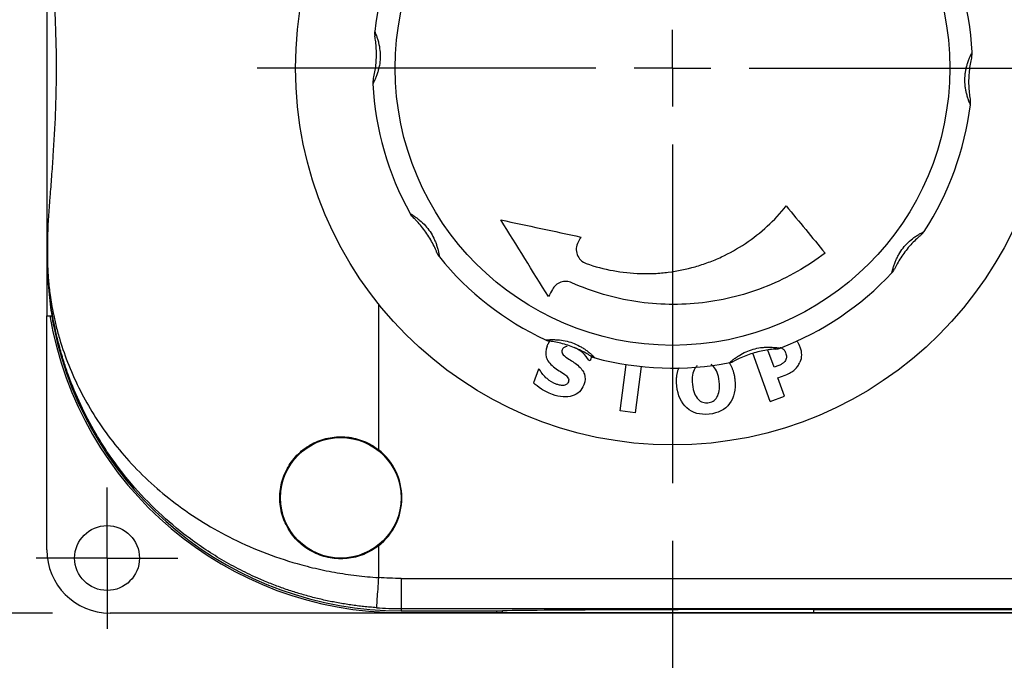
# Model space of a CAD drawing. Header units: millimetres. Extents: x 19 to 819, y 19 to 629.
# Tile 4 of 31: x 64 to 129, y 220 to 262. Entities that reach past the tile are written whole.
import ezdxf

# ---------------------------------------------------------------- set-up
doc = ezdxf.new("R2010")
doc.units = ezdxf.units.MM
doc.header["$LTSCALE"] = 3
doc.linetypes.add('SLD-Center', pattern=[19.05, 15.24, -1.27, 1.27, -1.27])
doc.linetypes.add('SLD-Solid', pattern=[0])
doc.layers.add('CENTER', color=40, linetype='SLD-Center')
doc.layers.add('DIMENSIONS', color=140, linetype='SLD-Solid', lineweight=25)
doc.styles.add('SLDTEXTSTYLE0', font='TXT', dxfattribs={"width": 0.7})
doc.dimstyles.new('SLDDIMSTYLE0', dxfattribs={"dimtxt": 6.474023, "dimasz": 9.906, "dimexe": 0, "dimexo": 0.0625, "dimgap": 1.618506, "dimtad": 0, "dimtih": 1, "dimtoh": 1, "dimrnd": 1e-09, "dimzin": 12, "dimdsep": 46, "dimtxsty": 'SLDTEXTSTYLE0', "dimsah": 1, "dimcen": 0.09, "dimadec": 0, "dimazin": 3, "dimtfac": 1, "dimtofl": 0, "dimtmove": 0, "dimatfit": 3, "dimfxl": 0, "dimfrac": 2, "dimtolj": 1, "dimtzin": 12, "dimarcsym": 0})
doc.dimstyles.new('SLDDIMSTYLE1', dxfattribs={"dimtxt": 6.474023, "dimasz": 9.906, "dimexe": 0, "dimexo": 0.0625, "dimgap": 1.618506, "dimtad": 0, "dimtih": 1, "dimtoh": 1, "dimrnd": 1e-09, "dimzin": 4, "dimdsep": 46, "dimtxsty": 'SLDTEXTSTYLE0', "dimsah": 1, "dimcen": 0.09, "dimadec": 0, "dimazin": 1, "dimtfac": 1, "dimtofl": 0, "dimtmove": 0, "dimatfit": 3, "dimfxl": 0, "dimfrac": 2, "dimtolj": 1, "dimtzin": 12, "dimarcsym": 0})

# ---------------------------------------------------------------- blocks, each defined once
blk = doc.blocks.new('_D')
at = {"layer": 'DIMENSIONS'}
for p, q in [((66.292, 295.41), (25.065, 295.41)), ((34.59, 295.41), (34.59, 271.556)), ((24.971, 259.817), (22.797, 259.817)), ((22.797, 259.817), (22.797, 249.528)), ((44.209, 259.817), (46.383, 259.817)), ((46.383, 259.817), (46.383, 249.528)), ((22.797, 249.528), (24.971, 249.528)), ((46.383, 249.528), (44.209, 249.528)), ((34.59, 223.115), (34.59, 248.079)), ((66.292, 223.115), (25.065, 223.115))]:
    blk.add_line(p, q, dxfattribs=at)
for points in [[(34.59, 295.41), (33.066, 285.504), (36.114, 285.504)], [(34.59, 223.115), (36.114, 233.021), (33.066, 233.021)]]:
    blk.add_solid(points, dxfattribs=at)
at = {"layer": 'DIMENSIONS', "char_height": 6.35, "attachment_point": 1, "style": 'SLDTEXTSTYLE0'}
for s, insert in [('72.3', (24.971, 269.452)), ('2.85', (24.971, 257.714))]:
    blk.add_mtext(s, dxfattribs=dict(at, insert=insert))
blk = doc.blocks.new('_D_4')
at = {"layer": 'DIMENSIONS'}
for p, q in [((147.402, 255.452), (147.402, 147.59)), ((107.402, 227.912), (107.402, 147.59)), ((72.42, 157.115), (70.246, 157.115)), ((70.246, 157.115), (70.246, 146.826)), ((91.658, 157.115), (93.832, 157.115)), ((93.832, 157.115), (93.832, 146.826)), ((107.402, 157.115), (100.43, 157.115)), ((147.402, 157.115), (107.402, 157.115)), ((70.246, 146.826), (72.42, 146.826)), ((93.832, 146.826), (91.658, 146.826))]:
    blk.add_line(p, q, dxfattribs=at)
for points in [[(107.402, 157.115), (117.308, 155.591), (117.308, 158.639)], [(147.402, 157.115), (137.496, 158.639), (137.496, 155.591)]]:
    blk.add_solid(points, dxfattribs=at)
at = {"layer": 'DIMENSIONS', "char_height": 6.35, "attachment_point": 1, "style": 'SLDTEXTSTYLE0'}
for s, insert in [('40.0', (72.42, 166.75)), ('1.57', (72.42, 155.011))]:
    blk.add_mtext(s, dxfattribs=dict(at, insert=insert))
blk = doc.blocks.new('SW_CENTERMARKSYMBOL_4')
at = {"layer": 'CENTER', "color": 0}
for p, q in [((0, 2.54), (0, 4.69)), ((0, 0), (0, 2.54)), ((-2.54, 0), (-4.69, 0)), ((0, 0), (-2.54, 0)), ((0, 0), (0, -2.54)), ((0, 0), (2.54, 0)), ((2.54, 0), (4.69, 0)), ((0, -2.54), (0, -4.69))]:
    blk.add_line(p, q, dxfattribs=at)
blk = doc.blocks.new('SW_CENTERMARKSYMBOL_5')
at = {"layer": 'CENTER', "color": 0}
for p, q in [((0, 5.08), (0, 27.54)), ((0, 0), (0, 2.54)), ((-5.08, 0), (-27.54, 0)), ((0, 0), (-2.54, 0)), ((0, 0), (0, -2.54)), ((0, 0), (2.54, 0)), ((5.08, 0), (27.54, 0)), ((0, -5.08), (0, -27.54))]:
    blk.add_line(p, q, dxfattribs=at)

msp = doc.modelspace()

# ---------------------------------------------------------------- linework, layer by layer
for p, q in [((65.902, 275.701), (65.902, 242.824)), ((65.949, 248.244), (65.949, 246.762)), ((65.945, 246.762), (65.945, 248.093)), ((65.945, 246.762), (65.938, 246.762)), ((65.945, 246.762), (65.949, 246.762)), ((87.902, 243.618), (87.902, 233.948)), ((65.902, 242.824), (66.197, 242.824)), ((65.902, 227.315), (65.902, 242.824)), ((113.885, 237.151), (112.735, 240.344)), ((114.134, 239.425), (113.728, 240.553)), ((101.93, 239.853), (101.847, 239.883)), ((102.052, 240.189), (101.93, 239.853)), ((98.504, 239.29), (98.179, 238.394)), ((98.589, 239.259), (98.504, 239.29)), ((103.931, 236.52), (104.332, 239.601)), ((105.329, 239.471), (104.927, 236.391)), ((114.201, 239.449), (114.134, 239.425)), ((114.386, 238.723), (114.881, 238.901)), ((114.83, 237.491), (114.386, 238.723)), ((113.885, 237.151), (114.83, 237.491)), ((104.927, 236.391), (103.931, 236.52)), ((87.902, 227.577), (87.902, 225.466)), ((89.402, 225.414), (231.402, 225.414)), ((89.402, 225.414), (89.402, 223.414)), ((89.402, 223.414), (231.402, 223.414)), ((89.402, 223.414), (89.402, 223.262)), ((116.767, 223.35), (204.038, 223.35)), ((116.767, 223.143), (116.767, 223.35)), ((96.402, 223.115), (70.102, 223.115)), ((89.402, 223.262), (95.272, 223.262)), ((89.402, 223.143), (95.749, 223.143)), ((95.749, 223.143), (95.749, 223.263)), ((96.117, 223.143), (96.117, 223.266)), ((224.402, 223.118), (96.402, 223.118)), ((96.402, 223.118), (96.402, 223.115)), ((116.767, 223.143), (204.038, 223.143))]:
    msp.add_line(p, q)
for centre, radius in [((107.402, 259.262), 25), ((107.402, 259.262), 18.39), ((85.402, 230.762), 4), ((69.902, 226.762), 2.15)]:
    msp.add_circle(centre, radius)
for centre, radius, start, end in [((107.402, 259.262), 19.9, 147.02611, 172.98292), ((107.402, 259.262), 19.9, 3.02611, 28.98292), ((107.402, 259.262), 19.9, 183.02611, 208.98292), ((107.402, 259.262), 19.9, 327.02611, 352.98292), ((107.402, 259.262), 19.9, 219.02611, 244.98292), ((107.402, 259.262), 19.9, 291.02611, 316.98292), ((89.402, 246.762), 23.619, 189.59873, 270), ((89.402, 246.762), 23.5, 191.6872, 270), ((107.402, 259.262), 19.9, 255.02611, 280.98292), ((85.402, 230.762), 4.049, 308.12415, 51.87585), ((89.402, 246.762), 23.349, 265.97097, 270)]:
    msp.add_arc(centre, radius, start, end)
for centre, major_axis, ratio, start_param, end_param in [((65.863, 259.262), (0, 18), 0.005818, 3.944741, 4.042959), ((70.102, 227.315), (0, -4.2), 0.999983, 4.712389, 6.283185), ((116.767, 223.222), (22, 0), 0.005818, 1.570796, 2.789377), ((95.272, 223.268), (0.9, 0), 0.005818, 4.712389, 5.93097)]:
    msp.add_ellipse(centre, major_axis=major_axis, ratio=ratio, start_param=start_param, end_param=end_param)
for points, knots in [([(65.949, 270.28), (65.989, 269.491), (66.049, 268.664), (66.18, 266.934), (66.25, 266.032), (66.345, 264.619), (66.374, 264.143), (66.426, 263.186), (66.449, 262.704), (66.505, 261.249), (66.526, 260.266), (66.526, 258.771), (66.521, 258.273), (66.501, 257.287), (66.487, 256.797), (66.431, 255.341), (66.377, 254.386), (66.282, 252.975), (66.249, 252.51), (66.181, 251.605), (66.147, 251.162), (66.049, 249.862), (65.989, 249.034), (65.949, 248.244)], [0, 0, 0, 0, 0.125, 0.125, 0.25, 0.25, 0.3125, 0.3125, 0.375, 0.375, 0.5, 0.5, 0.5625, 0.5625, 0.625, 0.625, 0.75, 0.75, 0.8125, 0.8125, 0.875, 0.875, 1, 1, 1, 1]), ([(87.652, 261.694), (87.652, 261.693), (87.652, 261.691), (87.657, 261.68), (87.665, 261.662), (87.675, 261.636), (87.694, 261.592), (87.723, 261.521), (87.773, 261.388), (87.839, 261.197), (87.929, 260.878), (88.005, 260.452), (88.026, 259.938), (87.981, 259.513), (87.909, 259.185), (87.837, 258.934), (87.752, 258.694), (87.673, 258.507), (87.614, 258.379), (87.575, 258.301), (87.549, 258.249), (87.533, 258.218), (87.531, 258.214), (87.53, 258.212)], [0, 0, 0, 0, 0.017865, 0.035843, 0.054038, 0.072554, 0.091484, 0.129228, 0.16733, 0.228853, 0.290862, 0.398182, 0.499892, 0.601547, 0.65541, 0.709326, 0.771487, 0.832686, 0.870782, 0.908614, 0.939907, 0.970212, 1, 1, 1, 1]), ([(87.56, 258.511), (87.56, 258.511), (87.58, 258.589), (87.639, 258.851), (87.735, 259.385), (87.78, 260.028), (87.757, 260.663), (87.716, 261.049), (87.675, 261.314), (87.66, 261.393), (87.66, 261.393)], [0, 0, 0, 0, 0.0275136, 0.0550273, 0.1100545, 0.2201091, 0.2751363, 0.3301636, 0.3576772, 0.3851909, 0.3851909, 0.3851909, 0.3851909]), ([(126.791, 258.587), (126.793, 258.629), (126.797, 258.713), (126.808, 258.838), (126.824, 258.963), (126.851, 259.132), (126.896, 259.341), (126.967, 259.592), (127.053, 259.831), (127.132, 260.017), (127.191, 260.146), (127.23, 260.224), (127.256, 260.276), (127.272, 260.307), (127.274, 260.311), (127.275, 260.313)], [0, 0, 0, 0, 0.051014, 0.101862, 0.152762, 0.203928, 0.312102, 0.418861, 0.542557, 0.66571, 0.741769, 0.817345, 0.879873, 0.940444, 1, 1, 1, 1]), ([(127.245, 260.014), (127.245, 260.014), (127.225, 259.936), (127.166, 259.674), (127.098, 259.293), (127.031, 258.661), (127.031, 258.015), (127.089, 257.476), (127.13, 257.21), (127.145, 257.131), (127.145, 257.131)], [0, 0, 0, 0, 0.0275136, 0.0550273, 0.1100545, 0.1650818, 0.2751363, 0.3301636, 0.3576772, 0.3851909, 0.3851909, 0.3851909, 0.3851909]), ([(127.153, 256.831), (127.153, 256.832), (127.153, 256.833), (127.148, 256.845), (127.14, 256.863), (127.129, 256.889), (127.111, 256.932), (127.082, 257.003), (127.032, 257.136), (126.966, 257.327), (126.898, 257.573), (126.843, 257.829), (126.807, 258.08), (126.786, 258.334), (126.789, 258.502), (126.791, 258.587)], [0, 0, 0, 0, 0.035733, 0.071676, 0.108037, 0.14502, 0.182816, 0.258293, 0.334424, 0.456711, 0.580909, 0.688691, 0.796358, 0.897882, 1, 1, 1, 1]), ([(101.684, 246.299), (102.851, 245.889), (104.051, 245.667), (105.59, 245.623), (105.9, 245.626), (106.513, 245.656), (106.818, 245.682), (107.726, 245.797), (108.323, 245.92), (109.208, 246.174), (109.502, 246.271), (110.079, 246.486), (110.362, 246.605), (111.194, 246.991), (111.725, 247.289), (112.743, 247.969), (113.232, 248.353), (114.137, 249.185), (114.556, 249.635), (114.941, 250.119)], [0, 0, 0, 0, 0.25, 0.25, 0.3125, 0.3125, 0.375, 0.375, 0.5, 0.5, 0.5625, 0.5625, 0.625, 0.625, 0.75, 0.75, 0.875, 0.875, 1, 1, 1, 1]), ([(89.995, 249.62), (89.995, 249.62), (89.997, 249.619), (90.007, 249.612), (90.024, 249.602), (90.048, 249.587), (90.088, 249.563), (90.154, 249.523), (90.272, 249.444), (90.438, 249.329), (90.698, 249.124), (91.011, 248.824), (91.33, 248.421), (91.543, 248.049), (91.677, 247.742), (91.766, 247.496), (91.839, 247.252), (91.885, 247.055), (91.913, 246.916), (91.927, 246.83), (91.936, 246.773), (91.942, 246.738), (91.943, 246.734), (91.943, 246.732)], [0, 0, 0, 0, 0.017854, 0.03582, 0.054005, 0.072511, 0.091432, 0.129242, 0.167313, 0.228933, 0.290834, 0.398114, 0.499846, 0.601533, 0.655372, 0.709341, 0.771409, 0.832699, 0.870739, 0.908556, 0.939816, 0.970141, 1, 1, 1, 1]), ([(91.791, 246.991), (91.791, 246.991), (91.762, 247.065), (91.656, 247.313), (91.419, 247.801), (91.077, 248.348), (90.685, 248.849), (90.426, 249.136), (90.236, 249.327), (90.178, 249.382), (90.178, 249.382)], [0, 0, 0, 0, 0.0275135, 0.0550271, 0.1100542, 0.2201084, 0.2751355, 0.3301626, 0.3576761, 0.3851897, 0.3851897, 0.3851897, 0.3851897]), ([(121.952, 245.686), (121.953, 245.687), (121.953, 245.689), (121.956, 245.701), (121.96, 245.72), (121.967, 245.747), (121.977, 245.793), (121.995, 245.867), (122.033, 246.004), (122.093, 246.198), (122.182, 246.437), (122.288, 246.676), (122.443, 246.973), (122.681, 247.328), (123.028, 247.709), (123.361, 247.986), (123.634, 248.172), (123.808, 248.276), (123.931, 248.346), (124.009, 248.386), (124.06, 248.413), (124.091, 248.429), (124.095, 248.431), (124.097, 248.432)], [0, 0, 0, 0, 0.017896, 0.03589, 0.054087, 0.072589, 0.091493, 0.129306, 0.167362, 0.228648, 0.290716, 0.344671, 0.398517, 0.500217, 0.601955, 0.709235, 0.771125, 0.832742, 0.870797, 0.908611, 0.939896, 0.970202, 1, 1, 1, 1]), ([(123.898, 248.207), (123.898, 248.207), (123.835, 248.156), (123.633, 247.979), (123.355, 247.711), (122.928, 247.238), (122.549, 246.716), (122.279, 246.246), (122.156, 246.006), (122.122, 245.934), (122.122, 245.934)], [0, 0, 0, 0, 0.0275135, 0.0550271, 0.1100542, 0.1650813, 0.2751355, 0.3301626, 0.3576761, 0.3851897, 0.3851897, 0.3851897, 0.3851897]), ([(101.136, 247.72), (101.067, 247.593), (101.027, 247.453), (101.008, 247.167), (101.03, 247.021), (101.132, 246.753), (101.213, 246.628), (101.42, 246.426), (101.545, 246.348), (101.684, 246.299)], [0, 0, 0, 0, 0.25, 0.25, 0.5, 0.5, 0.75, 0.75, 1, 1, 1, 1]), ([(117.517, 246.994), (116.332, 246.087), (115.053, 245.358), (112.998, 244.524), (112.285, 244.289), (110.852, 243.922), (110.128, 243.787), (108.666, 243.615), (107.928, 243.577), (106.436, 243.602), (105.698, 243.665), (104.242, 243.886), (103.524, 244.045), (102.105, 244.46), (101.402, 244.717), (100.721, 245.021)], [0, 0, 0, 0, 0.25, 0.25, 0.375, 0.375, 0.5, 0.5, 0.625, 0.625, 0.75, 0.75, 0.875, 0.875, 1, 1, 1, 1]), ([(65.938, 246.762), (65.934, 245.922), (65.973, 245.178), (66.088, 243.865), (66.164, 243.298), (66.238, 242.824)], [0, 0, 0, 0, 0.5, 0.5, 1, 1, 1, 1]), ([(87.762, 223.471), (87.621, 223.482), (87.339, 223.503), (86.917, 223.545), (86.495, 223.594), (86.072, 223.651), (85.65, 223.715), (85.228, 223.788), (84.807, 223.868), (84.386, 223.956), (83.967, 224.052), (83.548, 224.156), (83.13, 224.268), (82.714, 224.388), (82.299, 224.515), (81.885, 224.651), (81.473, 224.795), (81.064, 224.946), (80.656, 225.106), (80.25, 225.273), (79.553, 225.576), (78.575, 226.048), (77.345, 226.735), (76.143, 227.505), (74.679, 228.574), (73.007, 230.03), (70.977, 232.233), (68.937, 235.171), (67.692, 237.844), (67.033, 239.779), (66.726, 240.818), (66.479, 241.837), (66.326, 242.623), (66.232, 243.179), (66.161, 243.651), (66.094, 244.178), (66.043, 244.668), (66.004, 245.129), (65.979, 245.531), (65.964, 245.848), (65.955, 246.093), (65.949, 246.327), (65.946, 246.549), (65.945, 246.693), (65.945, 246.762)], [0, 0, 0, 0, 0.010438, 0.0209, 0.031392, 0.041914, 0.052472, 0.063068, 0.073705, 0.084386, 0.095115, 0.105894, 0.116727, 0.127616, 0.138564, 0.149574, 0.160649, 0.171792, 0.183005, 0.194292, 0.205654, 0.241936, 0.279298, 0.317806, 0.357525, 0.428819, 0.505357, 0.618931, 0.752647, 0.781631, 0.81441, 0.856579, 0.882212, 0.891301, 0.910777, 0.927469, 0.941381, 0.95663, 0.969468, 0.97668, 0.983283, 0.989325, 0.994869, 1, 1, 1, 1]), ([(65.949, 246.762), (65.949, 246.732), (65.949, 246.671), (65.95, 246.578), (65.951, 246.483), (65.953, 246.386), (65.956, 246.286), (65.96, 246.133), (65.968, 245.922), (65.986, 245.598), (66.016, 245.191), (66.063, 244.703), (66.13, 244.165), (66.221, 243.576), (66.35, 242.885), (66.53, 242.096), (66.842, 240.959), (67.341, 239.53), (68.089, 237.879), (69.01, 236.247), (70.08, 234.692), (71.351, 233.164), (72.777, 231.735), (74.422, 230.362), (76.227, 229.12), (78.26, 227.988), (80.444, 227.035), (82.256, 226.448), (83.532, 226.122), (84.256, 225.96), (84.983, 225.818), (85.712, 225.698), (86.442, 225.599), (87.172, 225.519), (87.659, 225.484), (87.902, 225.466)], [0, 0, 0, 0, 0.002241, 0.004549, 0.006939, 0.009424, 0.012013, 0.014719, 0.021702, 0.029716, 0.043525, 0.060124, 0.077991, 0.098436, 0.121465, 0.151122, 0.182973, 0.244565, 0.308242, 0.368255, 0.432195, 0.49252, 0.556774, 0.617593, 0.682318, 0.743825, 0.808862, 0.871277, 0.89005, 0.908672, 0.927156, 0.945517, 0.963769, 0.981925, 1, 1, 1, 1]), ([(100.721, 245.021), (100.605, 245.073), (100.481, 245.102), (100.23, 245.112), (100.104, 245.094), (99.752, 244.972), (99.553, 244.803), (99.435, 244.585)], [0, 0, 0, 0, 0.25, 0.25, 0.5, 0.5, 1, 1, 1, 1]), ([(66.238, 242.824), (66.249, 242.752), (66.269, 242.635), (66.321, 242.346), (66.354, 242.175), (66.39, 242.002)], [0, 0, 0, 0, 0.5, 0.5, 1, 1, 1, 1]), ([(98.987, 241.229), (98.988, 241.229), (98.989, 241.23), (99.002, 241.231), (99.021, 241.232), (99.049, 241.234), (99.096, 241.238), (99.173, 241.244), (99.315, 241.251), (99.517, 241.254), (99.848, 241.241), (100.277, 241.182), (100.773, 241.043), (101.163, 240.869), (101.452, 240.699), (101.669, 240.553), (101.871, 240.398), (102.024, 240.265), (102.128, 240.169), (102.19, 240.108), (102.231, 240.067), (102.256, 240.043), (102.259, 240.04), (102.261, 240.038)], [0, 0, 0, 0, 0.017865, 0.035842, 0.054038, 0.072553, 0.091484, 0.129228, 0.16733, 0.228851, 0.290862, 0.39818, 0.49989, 0.601548, 0.65541, 0.709322, 0.771478, 0.832677, 0.870778, 0.908612, 0.939905, 0.970211, 1, 1, 1, 1]), ([(99.08, 240.809), (99.083, 240.816), (99.097, 240.854), (99.119, 240.905), (99.155, 240.977), (99.187, 241.032), (99.223, 241.085), (99.248, 241.119), (99.265, 241.138), (99.271, 241.146)], [0, 0, 0, 0, 0.061581, 0.308076, 0.431259, 0.677803, 0.800991, 0.924181, 1, 1, 1, 1]), ([(101.986, 240.158), (101.986, 240.158), (101.918, 240.202), (101.687, 240.339), (101.209, 240.595), (100.611, 240.837), (99.999, 241.012), (99.62, 241.091), (99.355, 241.134), (99.275, 241.145), (99.275, 241.145)], [0, 0, 0, 0, 0.0275136, 0.0550272, 0.1100544, 0.2201088, 0.2751361, 0.3301633, 0.3576769, 0.3851905, 0.3851905, 0.3851905, 0.3851905]), ([(115.641, 241.167), (115.649, 241.156), (115.668, 241.132), (115.702, 241.081), (115.744, 241.012), (115.78, 240.941), (115.817, 240.86), (115.837, 240.808), (115.851, 240.77)], [0, 0, 0, 0, 0.093596, 0.200027, 0.412991, 0.625926, 0.732348, 1, 1, 1, 1]), ([(99.08, 240.809), (98.985, 240.549), (98.97, 240.309), (99.095, 239.87), (99.254, 239.657), (99.507, 239.45)], [-2, -2, -2, -2, -1, -1, 0, 0, 0, 0]), ([(100.088, 240.574), (100.052, 240.476), (100.059, 240.387), (100.154, 240.226), (100.267, 240.128), (100.446, 240.012)], [-2, -2, -2, -2, -1, -1, 0, 0, 0, 0]), ([(100.411, 240.791), (100.343, 240.786), (100.278, 240.764), (100.154, 240.69), (100.111, 240.639), (100.088, 240.574)], [-2, -2, -2, -2, -1, -1, 0, 0, 0, 0]), ([(101.847, 239.883), (101.751, 240.053), (101.617, 240.216), (101.274, 240.527), (101.083, 240.643), (100.872, 240.72)], [-2, -2, -2, -2, -1, -1, 0, 0, 0, 0]), ([(111.194, 239.727), (111.194, 239.727), (111.195, 239.728), (111.205, 239.736), (111.22, 239.749), (111.241, 239.767), (111.277, 239.798), (111.335, 239.848), (111.446, 239.937), (111.608, 240.059), (111.883, 240.243), (112.265, 240.447), (112.747, 240.626), (113.166, 240.714), (113.5, 240.747), (113.761, 240.756), (114.016, 240.749), (114.217, 240.732), (114.358, 240.715), (114.444, 240.702), (114.502, 240.694), (114.536, 240.688), (114.54, 240.688), (114.542, 240.687)], [0, 0, 0, 0, 0.017854, 0.03582, 0.054005, 0.072511, 0.091433, 0.129243, 0.167314, 0.228933, 0.290836, 0.398116, 0.499848, 0.601538, 0.655375, 0.709341, 0.771405, 0.832696, 0.870739, 0.908557, 0.939816, 0.970141, 1, 1, 1, 1]), ([(114.249, 240.623), (114.249, 240.623), (114.169, 240.618), (113.901, 240.594), (113.364, 240.519), (112.738, 240.364), (112.14, 240.145), (111.787, 239.987), (111.547, 239.866), (111.477, 239.828), (111.477, 239.828)], [0, 0, 0, 0, 0.0275136, 0.0550272, 0.1100544, 0.2201088, 0.2751361, 0.3301633, 0.3576769, 0.3851905, 0.3851905, 0.3851905, 0.3851905]), ([(114.549, 240.724), (114.565, 240.72), (114.596, 240.714), (114.64, 240.693), (114.692, 240.663), (114.748, 240.621), (114.802, 240.563), (114.852, 240.489), (114.876, 240.431), (114.89, 240.397)], [0, 0, 0, 0, 0.098133, 0.195559, 0.292948, 0.461741, 0.618328, 0.774814, 1, 1, 1, 1]), ([(114.89, 240.397), (114.931, 240.283), (114.953, 240.188), (114.957, 240.035), (114.936, 239.955), (114.893, 239.871)], [0, 0, 0, 0, 1, 1, 2, 2, 2, 2]), ([(115.851, 240.77), (115.914, 240.595), (115.946, 240.419), (115.948, 240.061), (115.916, 239.9), (115.851, 239.757)], [-2, -2, -2, -2, -1, -1, 0, 0, 0, 0]), ([(100.446, 240.012), (100.562, 239.938), (100.673, 239.866), (100.887, 239.726), (100.999, 239.644), (101.116, 239.548)], [-2, -2, -2, -2, -1, -1, 0, 0, 0, 0]), ([(111.15, 239.722), (111.156, 239.713), (111.182, 239.678), (111.221, 239.614), (111.268, 239.53), (111.311, 239.444), (111.35, 239.356), (111.385, 239.267), (111.416, 239.176), (111.444, 239.084), (111.468, 238.991), (111.494, 238.877), (111.513, 238.767), (111.528, 238.662), (111.534, 238.609), (111.537, 238.583)], [0, 0, 0, 0, 0.027932, 0.106857, 0.185781, 0.264702, 0.343622, 0.42254, 0.501455, 0.580369, 0.659281, 0.738192, 0.868929, 0.934447, 1, 1, 1, 1]), ([(114.651, 239.635), (114.595, 239.604), (114.529, 239.573), (114.371, 239.512), (114.288, 239.481), (114.201, 239.449)], [0, 0, 0, 0, 1, 1, 2, 2, 2, 2]), ([(114.893, 239.871), (114.874, 239.829), (114.84, 239.786), (114.746, 239.697), (114.699, 239.662), (114.651, 239.635)], [0, 0, 0, 0, 1, 1, 2, 2, 2, 2]), ([(115.503, 239.267), (115.581, 239.338), (115.649, 239.416), (115.764, 239.581), (115.812, 239.667), (115.851, 239.757)], [-2, -2, -2, -2, -1, -1, 0, 0, 0, 0]), ([(99.691, 238.293), (99.477, 238.371), (99.273, 238.494), (98.883, 238.831), (98.72, 239.03), (98.589, 239.259)], [-2, -2, -2, -2, -1, -1, 0, 0, 0, 0]), ([(99.507, 239.45), (99.619, 239.359), (99.742, 239.272), (100.011, 239.108), (100.136, 239.026), (100.251, 238.945)], [-2, -2, -2, -2, -1, -1, 0, 0, 0, 0]), ([(101.116, 239.548), (101.341, 239.359), (101.488, 239.161), (101.627, 238.752), (101.615, 238.52), (101.52, 238.26)], [-2, -2, -2, -2, -1, -1, 0, 0, 0, 0]), ([(107.685, 238.175), (107.684, 238.183), (107.682, 238.207), (107.676, 238.263), (107.671, 238.343), (107.666, 238.471), (107.666, 238.599), (107.674, 238.727), (107.684, 238.822), (107.697, 238.917), (107.714, 239.012), (107.736, 239.105), (107.762, 239.198), (107.793, 239.289), (107.816, 239.352), (107.831, 239.384), (107.832, 239.387)], [0, 0, 0, 0, 0.019451, 0.058353, 0.136163, 0.213974, 0.369663, 0.447478, 0.525295, 0.603114, 0.680934, 0.758757, 0.836581, 0.914407, 0.992235, 1, 1, 1, 1]), ([(108.882, 239.335), (108.812, 239.223), (108.76, 239.079), (108.695, 238.727), (108.691, 238.521), (108.716, 238.284)], [0, 0, 0, 0, 1, 1, 2, 2, 2, 2]), ([(109.025, 239.507), (109.023, 239.506), (108.996, 239.483), (108.947, 239.426), (108.906, 239.368), (108.882, 239.335)], [0, 0, 0, 0, 0.0375338, 0.4664055, 1, 1, 1, 1]), ([(110.127, 239.46), (110.122, 239.466), (110.094, 239.495), (110.04, 239.543), (109.987, 239.584), (109.956, 239.6), (109.954, 239.601)], [0, 0, 0, 0, 0.107039, 0.535753, 0.964693, 1, 1, 1, 1]), ([(110.505, 238.473), (110.48, 238.712), (110.435, 238.912), (110.303, 239.235), (110.222, 239.364), (110.127, 239.46)], [0, 0, 0, 0, 1, 1, 2, 2, 2, 2]), ([(114.881, 238.901), (115.015, 238.95), (115.132, 239.005), (115.334, 239.128), (115.424, 239.195), (115.503, 239.267)], [-2, -2, -2, -2, -1, -1, 0, 0, 0, 0]), ([(99.439, 237.609), (99.15, 237.714), (98.907, 237.834), (98.513, 238.103), (98.336, 238.245), (98.179, 238.394)], [-2, -2, -2, -2, -1, -1, 0, 0, 0, 0]), ([(100.496, 238.449), (100.465, 238.366), (100.418, 238.307), (100.289, 238.236), (100.219, 238.216), (100.144, 238.212)], [-2, -2, -2, -2, -1, -1, 0, 0, 0, 0]), ([(100.251, 238.945), (100.343, 238.882), (100.416, 238.807), (100.521, 238.635), (100.53, 238.545), (100.496, 238.449)], [-2, -2, -2, -2, -1, -1, 0, 0, 0, 0]), ([(111.537, 238.583), (111.605, 237.938), (111.487, 237.413), (110.877, 236.603), (110.426, 236.369), (109.829, 236.306)], [-2, -2, -2, -2, -1, -1, 0, 0, 0, 0]), ([(110.345, 237.436), (110.418, 237.561), (110.47, 237.703), (110.53, 238.02), (110.532, 238.224), (110.505, 238.473)], [0, 0, 0, 0, 1, 1, 2, 2, 2, 2]), ([(101.52, 238.26), (101.384, 237.886), (101.128, 237.639), (100.376, 237.397), (99.938, 237.428), (99.439, 237.609)], [-2, -2, -2, -2, -1, -1, 0, 0, 0, 0]), ([(100.144, 238.212), (100.082, 238.206), (100.005, 238.214), (99.819, 238.254), (99.745, 238.273), (99.691, 238.293)], [-2, -2, -2, -2, -1, -1, 0, 0, 0, 0]), ([(109.829, 236.306), (109.229, 236.243), (108.739, 236.379), (107.976, 237.053), (107.752, 237.539), (107.685, 238.175)], [-2, -2, -2, -2, -1, -1, 0, 0, 0, 0]), ([(108.716, 238.284), (108.742, 238.039), (108.788, 237.839), (108.919, 237.527), (108.999, 237.398), (109.095, 237.298)], [0, 0, 0, 0, 1, 1, 2, 2, 2, 2]), ([(109.095, 237.298), (109.19, 237.197), (109.294, 237.129), (109.521, 237.057), (109.636, 237.045), (109.752, 237.057)], [0, 0, 0, 0, 1, 1, 2, 2, 2, 2]), ([(109.752, 237.057), (109.871, 237.07), (109.982, 237.107), (110.19, 237.231), (110.276, 237.32), (110.345, 237.436)], [0, 0, 0, 0, 1, 1, 2, 2, 2, 2]), ([(87.902, 227.577), (87.601, 227.34), (87.273, 227.151), (86.744, 226.937), (86.561, 226.878), (86.194, 226.787), (86.008, 226.755), (85.633, 226.716), (85.442, 226.71), (85.064, 226.724), (84.877, 226.744), (84.324, 226.843), (83.961, 226.962), (83.459, 227.208), (83.298, 227.301), (82.988, 227.51), (82.838, 227.627), (82.422, 228.002), (82.181, 228.287), (81.778, 228.929), (81.624, 229.271), (81.466, 229.817), (81.426, 230.005), (81.372, 230.381), (81.359, 230.569), (81.359, 230.948), (81.372, 231.139), (81.425, 231.517), (81.465, 231.702), (81.621, 232.246), (81.779, 232.597), (82.077, 233.073), (82.187, 233.224), (82.429, 233.511), (82.56, 233.648), (82.977, 234.023), (83.287, 234.233), (83.963, 234.564), (84.317, 234.68), (84.874, 234.78), (85.063, 234.801), (85.439, 234.815), (85.627, 234.809), (86.002, 234.771), (86.191, 234.739), (86.56, 234.647), (86.74, 234.589), (87.266, 234.377), (87.601, 234.185), (87.902, 233.948)], [0, 0, 0, 0, 0.0625, 0.0625, 0.09375, 0.09375, 0.125, 0.125, 0.15625, 0.15625, 0.1875, 0.1875, 0.25, 0.25, 0.28125, 0.28125, 0.3125, 0.3125, 0.375, 0.375, 0.4375, 0.4375, 0.46875, 0.46875, 0.5, 0.5, 0.53125, 0.53125, 0.5625, 0.5625, 0.625, 0.625, 0.65625, 0.65625, 0.6875, 0.6875, 0.75, 0.75, 0.8125, 0.8125, 0.84375, 0.84375, 0.875, 0.875, 0.90625, 0.90625, 0.9375, 0.9375, 1, 1, 1, 1]), ([(87.902, 225.466), (87.865, 224.939), (87.83, 224.434), (87.777, 223.686), (87.762, 223.475), (87.762, 223.471)], [0, 0, 0, 0, 0.5, 0.5, 1, 1, 1, 1]), ([(96.117, 223.143), (96.503, 223.143), (96.967, 223.143), (98.049, 223.143), (98.663, 223.143), (99.687, 223.143), (100.046, 223.143), (100.793, 223.143), (101.182, 223.143), (101.991, 223.143), (102.411, 223.143), (103.276, 223.143), (103.721, 223.143), (104.637, 223.143), (105.109, 223.143), (106.072, 223.143), (106.563, 223.143), (108.066, 223.143), (109.109, 223.143), (111.238, 223.143), (112.333, 223.143), (114.536, 223.143), (115.647, 223.143), (116.767, 223.143)], [0, 0, 0, 0, 0.125, 0.125, 0.25, 0.25, 0.3125, 0.3125, 0.375, 0.375, 0.4375, 0.4375, 0.5, 0.5, 0.5625, 0.5625, 0.625, 0.625, 0.75, 0.75, 0.875, 0.875, 1, 1, 1, 1])]:
    msp.add_open_spline(points, degree=3, knots=knots)
for points in [[(87.652, 261.694), (87.639, 261.594), (87.642, 261.492), (87.66, 261.393)], [(127.245, 260.014), (127.27, 260.112), (127.28, 260.213), (127.275, 260.313)], [(87.56, 258.511), (87.535, 258.413), (87.525, 258.312), (87.53, 258.212)], [(127.153, 256.831), (127.166, 256.931), (127.163, 257.033), (127.145, 257.131)], [(114.941, 250.119), (115.804, 249.072), (116.663, 248.031), (117.517, 246.994)], [(89.995, 249.62), (90.043, 249.532), (90.105, 249.452), (90.178, 249.382)], [(96.019, 249.19), (97.78, 248.813), (99.547, 248.436), (101.32, 248.057)], [(99.173, 244.102), (98.125, 245.793), (97.074, 247.489), (96.019, 249.19)], [(65.949, 248.244), (65.947, 248.194), (65.945, 248.143), (65.945, 248.093)], [(123.898, 248.207), (123.975, 248.271), (124.042, 248.347), (124.097, 248.432)], [(101.32, 248.057), (101.258, 247.944), (101.197, 247.832), (101.136, 247.72)], [(91.791, 246.991), (91.828, 246.898), (91.88, 246.81), (91.943, 246.732)], [(121.952, 245.686), (122.021, 245.76), (122.078, 245.844), (122.122, 245.934)], [(99.435, 244.585), (99.347, 244.424), (99.26, 244.263), (99.173, 244.102)], [(98.987, 241.229), (99.078, 241.187), (99.175, 241.158), (99.275, 241.145)], [(113.862, 240.602), (113.902, 240.616), (113.939, 240.629), (113.975, 240.642)], [(114.249, 240.623), (114.349, 240.63), (114.449, 240.651), (114.542, 240.687)], [(101.986, 240.158), (102.071, 240.105), (102.164, 240.064), (102.261, 240.038)], [(111.194, 239.727), (111.292, 239.746), (111.388, 239.78), (111.477, 239.828)], [(89.402, 225.414), (88.901, 225.414), (88.403, 225.431), (87.902, 225.466)], [(95.749, 223.143), (95.918, 223.143), (96.049, 223.143), (96.117, 223.143)]]:
    msp.add_open_spline(points, degree=3)

# ---------------------------------------------------------------- block references
at = {"layer": 'CENTER'}
for name, p in [('SW_CENTERMARKSYMBOL_5', (107.402, 259.262)), ('SW_CENTERMARKSYMBOL_4', (69.902, 226.762))]:
    msp.add_blockref(name, p, dxfattribs=at)

# ---------------------------------------------------------------- dimensions: what is measured, and where the dimension line sits
at = {"layer": 'DIMENSIONS'}
dim = msp.add_linear_dim(base=(34.5902, 223.1152), p1=(70.1025, 295.4096), p2=(70.1025, 223.1152), angle=90, dimstyle='SLDDIMSTYLE0', dxfattribs=at)
dim.commit()
dim.dimension.update_dxf_attribs({"geometry": '_D', "text_midpoint": (34.5902, 259.8174), "dimtype": 160})
dim = msp.add_linear_dim(base=(147.402, 157.115), p1=(107.402, 231.722), p2=(147.402, 259.262), dimstyle='SLDDIMSTYLE1', dxfattribs=at)
dim.commit()
dim.dimension.update_dxf_attribs({"geometry": '_D_4', "text_midpoint": (82.039, 157.115), "dimtype": 160})

doc.saveas('drawing.dxf')
